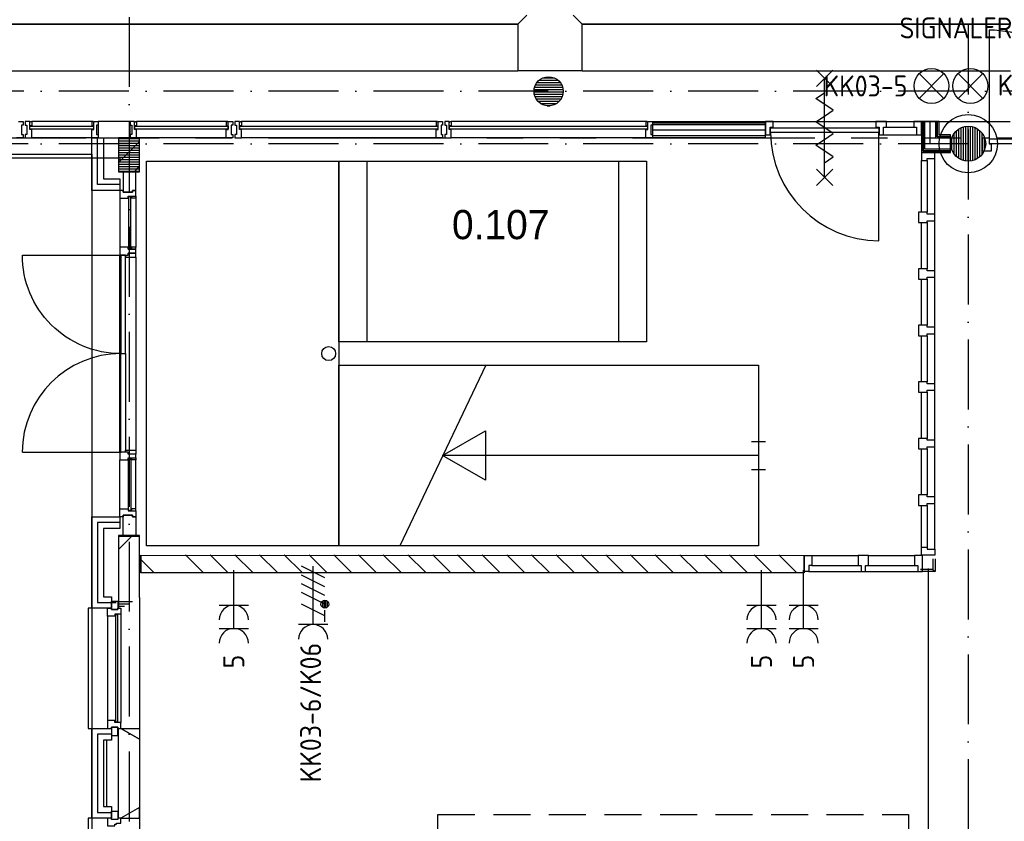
# Model space of a CAD drawing. Header units: millimetres. Extents: x -6587 to 112885, y 244 to 84344.
# Tile 37 of 47: x 66955 to 75403, y 35757 to 42633. Entities that reach past the tile are written whole.
import ezdxf
from ezdxf.enums import TextEntityAlignment as Align

# ---------------------------------------------------------------- set-up
doc = ezdxf.new("R2010")
doc.units = ezdxf.units.MM
doc.header["$LTSCALE"] = 100
for name, pattern in [('B0801', [62.5, 31.25, -6.25, 6.25, -6.25, 6.25, -6.25]), ('DASHDOT', [9, 6, -1.5, 0, -1.5]), ('HIDDEN', [9.525, 6.35, -3.175])]:
    doc.linetypes.add(name, pattern=pattern)
doc.layers.get('0').update_dxf_attribs({"linetype": 'CONTINUOUS'})
for name, color, linetype in [('AL$7----_STRAMIEN', 1, 'DASHDOT'), ('ALN-----_BLOCKNAAM', 2, 'CONTINUOUS'), ('BOUW', 8, 'CONTINUOUS'), ('EB62203-_ATTRIB', 2, 'CONTINUOUS'), ('EB62208-_ATTRIB', 2, 'CONTINUOUS'), ('EB6331--_ATTRIB', 2, 'CONTINUOUS'), ('EL622005_KSTSCH', 6, 'B0801'), ('EL62203-_KRACHT-WCD230', 3, 'CONTINUOUS'), ('EL62208-_KRACHT-WCD400', 3, 'CONTINUOUS'), ('EL6331--_BELET230V', 3, 'CONTINUOUS'), ('KABELGOOT', 8, 'CONTINUOUS')]:
    doc.layers.add(name, color=color, linetype=linetype)
doc.styles.add('1_8', font='iso', dxfattribs={"width": 0.7, "height": 1.8})
doc.styles.add('BURO-025', font='BUROFONT.shx', dxfattribs={"height": 250})
doc.styles.add('NORATT', font='isocp.shx')
doc.styles.get("Standard").update_dxf_attribs({"font": 'iso.shx'})

# ---------------------------------------------------------------- blocks, each defined once
blk = doc.blocks.new('ES3W2A')
at = {"ltscale": 0.5}
for p, q in [((1.25, 2), (-1.25, 2)), ((0, 2), (0, -3)), ((1.25, 0), (-1.25, 0))]:
    blk.add_line(p, q, dxfattribs=at)
for centre in [(0, 3.25), (0, 1.25)]:
    blk.add_arc(centre, 1.25, 180, 0, dxfattribs=at)
at = {"ltscale": 0.5, "style": '1_8'}
for tag, flags, p in [('VERMOGEN', 9, (-2.5, 5)), ('GROEP', 8, (0, 5)), ('SCHAK', 8, (2.5, 5)), ('GELIJK', 9, (5, 5)), ('KAST', 9, (7, 5)), ('TAL', 8, (2.5, 5))]:
    blk.add_attdef(tag, text='', height=1.8, rotation=90, dxfattribs=dict(at, flags=flags)).set_placement(p, align=Align.MIDDLE_CENTER)
at = {"ltscale": 0.5, "style": '1_8', "width": 0.7, "flags": 8}
blk.add_attdef('DOEL', text='', height=1.8, rotation=90, dxfattribs=at).set_placement((-2.5, 5), align=Align.MIDDLE_LEFT)
at = {"ltscale": 0.5, "style": '1_8', "flags": 9}
blk.add_attdef('M_CODE', text='', height=1.8, dxfattribs=at).set_placement((0, 0), align=Align.MIDDLE_CENTER)
blk = doc.blocks.new('ES081001')
for p, q in [((1.061, -1.061), (-1.061, 1.061)), ((-1.061, -1.061), (1.061, 1.061))]:
    blk.add_line(p, q)
blk.add_circle((0, 0), 1.5)
at = {"color": 2, "style": '1_8', "flags": 8}
for tag, p in [('NUMMER', (0, 5.5)), ('CODE', (0, 3))]:
    blk.add_attdef(tag, text='', height=1.8, dxfattribs=at).set_placement(p, align=Align.MIDDLE)
at = {"style": '1_8', "flags": 8}
blk.add_attdef('M_CODE', text='', height=1.8, dxfattribs=at).set_placement((0, 0), align=Align.MIDDLE_CENTER)
blk = doc.blocks.new('ES2W4A')
at = {"color": 0, "ltscale": 0.5}
for p, q in [((-1.25, 2), (1.25, 2)), ((0, 2), (0, -3))]:
    blk.add_line(p, q, dxfattribs=at)
at = {"color": 0}
for p, q in [((-1.25, 2), (1.25, 2)), ((0, 2), (0, -3))]:
    blk.add_line(p, q, dxfattribs=at)
at = {"color": 1, "ltscale": 0.5}
for p, q in [((-1, 1.75), (-1, 0.75)), ((-1, 1.25), (1, 0.25)), ((-1.2, -0.017), (-1.2, 0.517)), ((-1.067, -0.077), (-1.067, 0.577)), ((-1, 0.25), (1, -0.75)), ((-0.933, -0.077), (-0.933, 0.577)), ((-0.8, -0.017), (-0.8, 0.517)), ((-1, -0.5), (1, -1.5)), ((-1, -1.25), (1, -2.25)), ((-1, -2), (1, -3))]:
    blk.add_line(p, q, dxfattribs=at)
at = {"color": 1}
for p, q in [((-1, 1.75), (-1, 0.75)), ((-1, 1.25), (1, 0.25)), ((-1.2, -0.017), (-1.2, 0.517)), ((-1.067, -0.077), (-1.067, 0.577)), ((-1, 0.25), (1, -0.75)), ((-0.933, -0.077), (-0.933, 0.577)), ((-0.8, -0.017), (-0.8, 0.517)), ((-1, -0.5), (1, -1.5)), ((-1, -1.25), (1, -2.25)), ((-1, -2), (1, -3))]:
    blk.add_line(p, q, dxfattribs=at)
at = {"color": 1, "ltscale": 0.5}
blk.add_circle((-1, 0.25), 0.333, dxfattribs=at)
at = {"color": 1}
blk.add_circle((-1, 0.25), 0.333, dxfattribs=at)
at = {"color": 0, "ltscale": 0.5}
blk.add_arc((0, 3.25), 1.25, 180, 0, dxfattribs=at)
at = {"color": 0}
blk.add_arc((0, 3.25), 1.25, 180, 0, dxfattribs=at)
at = {"ltscale": 0.5, "style": 'NORATT'}
for tag, flags, p in [('VERMOGEN', 9, (-3.75, 4.25)), ('GROEP', 8, (1.25, 4.25)), ('DOEL', 8, (-1.25, 4.25)), ('KAST', 9, (3.75, 4.25)), ('TAL', 8, (-3.75, 4.25))]:
    blk.add_attdef(tag, text='', height=1.8, rotation=90, dxfattribs=dict(at, flags=flags)).set_placement(p, align=Align.MIDDLE_LEFT)
at = {"style": '1_8'}
for tag, flags, p in [('VERMOGEN', 9, (-3.75, 4.25)), ('GROEP', 8, (1.25, 4.25)), ('DOEL', 8, (-1.25, 4.25)), ('KAST', 9, (3.75, 4.25)), ('TAL', 8, (-3.75, 4.25))]:
    blk.add_attdef(tag, text='', height=1.8, rotation=90, dxfattribs=dict(at, flags=flags)).set_placement(p, align=Align.MIDDLE_LEFT)
at = {"color": 0, "ltscale": 0.5, "style": 'NORATT', "width": 0.7, "flags": 8}
blk.add_attdef('SCHAK', text='', height=1.8, rotation=90, dxfattribs=at).set_placement((3.75, 4.25), align=Align.MIDDLE_LEFT)
at = {"color": 0, "style": '1_8', "width": 0.7, "flags": 8}
blk.add_attdef('SCHAK', text='', height=1.8, rotation=90, dxfattribs=at).set_placement((3.75, 4.25), align=Align.MIDDLE_LEFT)
at = {"ltscale": 0.5, "style": 'NORATT', "flags": 9}
blk.add_attdef('GELIJK', text='', height=1.8, rotation=90, dxfattribs=at).set_placement((5, 5), align=Align.MIDDLE_CENTER)
at = {"style": '1_8', "flags": 9}
blk.add_attdef('GELIJK', text='', height=1.8, rotation=90, dxfattribs=at).set_placement((5, 5), align=Align.MIDDLE_CENTER)
at = {"ltscale": 0.5, "style": 'NORATT', "flags": 9}
blk.add_attdef('M_CODE', text='', height=1.8, dxfattribs=at).set_placement((0, 0), align=Align.MIDDLE_CENTER)
at = {"style": '1_8', "flags": 9}
blk.add_attdef('M_CODE', text='', height=1.8, dxfattribs=at).set_placement((0, 0), align=Align.MIDDLE_CENTER)
blk = doc.blocks.new('VER90')
at = {"linetype": 'Continuous'}
blk.add_lwpolyline([(45, 139), (-45, 139), (-45, 67), (-28, 67), (-28, 0), (28, 0), (28, 67), (45, 67)], close=True, dxfattribs=at)
at = {"layer": 'ALN-----_BLOCKNAAM', "linetype": 'Continuous'}
blk.add_text('VER90', height=1, dxfattribs=at).set_placement((0, 0))

msp = doc.modelspace()

# ---------------------------------------------------------------- linework, layer by layer
at = {"color": 9, "linetype": 'HIDDEN', "ltscale": 0.5}
msp.add_lwpolyline([(70543.7, 33594.6), (70543.7, 35816), (74581.2, 35816), (74581.2, 33594.6)], close=True, dxfattribs=at)
at = {"layer": 'AL$7----_STRAMIEN', "color": 1}
for p, q in [((67892.8, 77759.8), (67892.8, 6017.7)), ((67892.8, 77759.8), (67892.8, 6017.7)), ((75092.8, 77693.7), (75092.8, 5951.5)), ((93992.8, 42018.7), (4579.5, 42018.7)), ((93992.8, 41568.7), (4198.5, 41568.7))]:
    msp.add_line(p, q, dxfattribs=at)
at = {"layer": 'BOUW'}
for p, q in [((75271.8, 42542.9), (75271.8, 41608.9)), ((73930.8, 42060.9), (73790.8, 42200.9)), ((73790.8, 42060.9), (73930.8, 42200.9)), ((71380.9, 42074.5), (71604.7, 42074.5)), ((71393.4, 42094.5), (71592.3, 42094.5)), ((71412.4, 42114.5), (71573.2, 42114.5)), ((71445.6, 42134.5), (71540.1, 42134.5)), ((73860.8, 41280.9), (73860.8, 42130.9)), ((71367.9, 42014.5), (71617.8, 42014.5)), ((71368.8, 42034.5), (71616.8, 42034.5)), ((71370.2, 41994.5), (71615.5, 41994.5)), ((71373, 42054.5), (71612.6, 42054.5)), ((73785.8, 41955.9), (73860.8, 42005.9)), ((71375.9, 41974.5), (71609.7, 41974.5)), ((71385.6, 41954.5), (71600, 41954.5)), ((71400.5, 41934.5), (71585.1, 41934.5)), ((71423.9, 41914.5), (71561.8, 41914.5)), ((73935.8, 41855.9), (73785.8, 41955.9)), ((71479.5, 41894.5), (71506.2, 41894.5)), ((73860.8, 41805.9), (73935.8, 41855.9)), ((66944.8, 41758.9), (66983.8, 41758.9)), ((66983.8, 41758.9), (66983.8, 41752.9)), ((66983.8, 41752.9), (66983.8, 41738.9)), ((66983.8, 41738.9), (66983.8, 41728.9)), ((66983.8, 41738.9), (66983.8, 41738.9)), ((67001.8, 41758.9), (67001.8, 41752.9)), ((67040.8, 41758.9), (67001.8, 41758.9)), ((67001.8, 41752.9), (67001.8, 41738.9)), ((67001.8, 41738.9), (67001.8, 41728.9)), ((67001.8, 41738.9), (67001.8, 41738.9)), ((67040.8, 41691.9), (67040.8, 41758.9)), ((67040.8, 41753.9), (67045.8, 41753.9)), ((67040.8, 41721.9), (67040.8, 41753.9)), ((67045.8, 41758.9), (67057.8, 41758.9)), ((67045.8, 41753.9), (67045.8, 41758.9)), ((67057.8, 41758.9), (67057.8, 41721.9)), ((67572.8, 41758.9), (67057.8, 41758.9)), ((67572.8, 41758.9), (67572.8, 41721.9)), ((67584.8, 41758.9), (67572.8, 41758.9)), ((67584.8, 41753.9), (67584.8, 41758.9)), ((67589.8, 41753.9), (67584.8, 41753.9)), ((67589.8, 41691.9), (67589.8, 41758.9)), ((67589.8, 41758.9), (67628.8, 41758.9)), ((67589.8, 41721.9), (67589.8, 41753.9)), ((67901.8, 41758.9), (67628.8, 41758.9)), ((67628.8, 41758.9), (67628.8, 41752.9)), ((67628.8, 41758.9), (67628.8, 41619.9)), ((67628.8, 41752.9), (67628.8, 41738.9)), ((67628.8, 41738.9), (67628.8, 41728.9)), ((67628.8, 41738.9), (67628.8, 41738.9)), ((67901.8, 41758.9), (67901.8, 41752.9)), ((67940.8, 41758.9), (67901.8, 41758.9)), ((67901.8, 41619.9), (67901.8, 41758.9)), ((67901.8, 41752.9), (67901.8, 41738.9)), ((67901.8, 41738.9), (67901.8, 41728.9)), ((67901.8, 41738.9), (67901.8, 41738.9)), ((67940.8, 41691.9), (67940.8, 41758.9)), ((67940.8, 41753.9), (67945.8, 41753.9)), ((67940.8, 41721.9), (67940.8, 41753.9)), ((67945.8, 41758.9), (67957.8, 41758.9)), ((67945.8, 41753.9), (67945.8, 41758.9)), ((68727.8, 41758.9), (67957.8, 41758.9)), ((67957.8, 41758.9), (67957.8, 41721.9)), ((68727.8, 41758.9), (68727.8, 41721.9)), ((68739.8, 41758.9), (68727.8, 41758.9)), ((68739.8, 41753.9), (68739.8, 41758.9)), ((68744.8, 41753.9), (68739.8, 41753.9)), ((68744.8, 41691.9), (68744.8, 41758.9)), ((68744.8, 41758.9), (68783.8, 41758.9)), ((68744.8, 41721.9), (68744.8, 41753.9)), ((68783.8, 41758.9), (68783.8, 41752.9)), ((68783.8, 41752.9), (68783.8, 41738.9)), ((68783.8, 41738.9), (68783.8, 41728.9)), ((68783.8, 41738.9), (68783.8, 41738.9)), ((68801.8, 41758.9), (68801.8, 41752.9)), ((68840.8, 41758.9), (68801.8, 41758.9)), ((68801.8, 41752.9), (68801.8, 41738.9)), ((68801.8, 41738.9), (68801.8, 41728.9)), ((68801.8, 41738.9), (68801.8, 41738.9)), ((68840.8, 41691.9), (68840.8, 41758.9)), ((68840.8, 41753.9), (68845.8, 41753.9)), ((68840.8, 41721.9), (68840.8, 41753.9)), ((68845.8, 41758.9), (68857.8, 41758.9)), ((68845.8, 41753.9), (68845.8, 41758.9)), ((70527.8, 41758.9), (68857.8, 41758.9)), ((68857.8, 41758.9), (68857.8, 41721.9)), ((70527.8, 41758.9), (70527.8, 41721.9)), ((70539.8, 41758.9), (70527.8, 41758.9)), ((70539.8, 41753.9), (70539.8, 41758.9)), ((70544.8, 41753.9), (70539.8, 41753.9)), ((70544.8, 41691.9), (70544.8, 41758.9)), ((70544.8, 41758.9), (70583.8, 41758.9)), ((70544.8, 41721.9), (70544.8, 41753.9)), ((70583.8, 41758.9), (70583.8, 41752.9)), ((70583.8, 41752.9), (70583.8, 41738.9)), ((70583.8, 41738.9), (70583.8, 41728.9)), ((70583.8, 41738.9), (70583.8, 41738.9)), ((70601.8, 41758.9), (70601.8, 41752.9)), ((70640.8, 41758.9), (70601.8, 41758.9)), ((70601.8, 41752.9), (70601.8, 41738.9)), ((70601.8, 41738.9), (70601.8, 41728.9)), ((70601.8, 41738.9), (70601.8, 41738.9)), ((70640.8, 41691.9), (70640.8, 41758.9)), ((70640.8, 41753.9), (70645.8, 41753.9)), ((70640.8, 41721.9), (70640.8, 41753.9)), ((70645.8, 41758.9), (70657.8, 41758.9)), ((70645.8, 41753.9), (70645.8, 41758.9)), ((72327.8, 41758.9), (70657.8, 41758.9)), ((70657.8, 41758.9), (70657.8, 41721.9)), ((72327.8, 41758.9), (72327.8, 41721.9)), ((72339.8, 41758.9), (72327.8, 41758.9)), ((72339.8, 41753.9), (72339.8, 41758.9)), ((72344.8, 41753.9), (72339.8, 41753.9)), ((72344.8, 41691.9), (72344.8, 41758.9)), ((72344.8, 41758.9), (72383.8, 41758.9)), ((72344.8, 41721.9), (72344.8, 41753.9)), ((72383.8, 41758.9), (75451.9, 41758.9)), ((72383.8, 41758.9), (72383.8, 41752.9)), ((72383.8, 41752.9), (72383.8, 41738.9)), ((72383.8, 41746.4), (72383.8, 41621.4)), ((73353.8, 41746.4), (72383.8, 41746.4)), ((72383.8, 41738.9), (72383.8, 41728.9)), ((72383.8, 41738.9), (72383.8, 41738.9)), ((73353.8, 41758.9), (73353.8, 41711.9)), ((73420.8, 41758.9), (73353.8, 41758.9)), ((73353.8, 41621.4), (73353.8, 41746.4)), ((73420.8, 41711.9), (73420.8, 41758.9)), ((73785.8, 41755.9), (73860.8, 41805.9)), ((73935.8, 41655.9), (73785.8, 41755.9)), ((74300.8, 41758.9), (74300.8, 41711.9)), ((74390.8, 41758.9), (74300.8, 41758.9)), ((74390.8, 41711.9), (74390.8, 41758.9)), ((74390.8, 41758.9), (74625.8, 41758.9)), ((74625.8, 41758.9), (74625.8, 41711.9)), ((74692.8, 41758.9), (74625.8, 41758.9)), ((74692.8, 41644.9), (74692.8, 41758.9)), ((74692.8, 41758.9), (74692.8, 41493.9)), ((74842.8, 41758.9), (74692.8, 41758.9)), ((74705.3, 41758.9), (74705.3, 41506.4)), ((74830.3, 41758.9), (74705.3, 41758.9)), ((74707.8, 41508.9), (74707.8, 41758.9)), ((74720.3, 41521.4), (74720.3, 41758.9)), ((74767.8, 41568.9), (74767.8, 41758.9)), ((74815.3, 41616.4), (74815.3, 41758.9)), ((74827.8, 41628.9), (74827.8, 41758.9)), ((74830.3, 41631.4), (74830.3, 41758.9)), ((74842.8, 41643.9), (74842.8, 41758.9)), ((66969.8, 41728.9), (66969.8, 41648.9)), ((66983.8, 41728.9), (66969.8, 41728.9)), ((66969.8, 41648.9), (66983.8, 41648.9)), ((66983.8, 41648.9), (66983.8, 41639.4)), ((67001.8, 41728.9), (67015.8, 41728.9)), ((67001.8, 41648.9), (67001.8, 41639.9)), ((67015.8, 41648.9), (67001.8, 41648.9)), ((67015.8, 41728.9), (67015.8, 41648.9)), ((67057.8, 41721.9), (67040.8, 41721.9)), ((67057.8, 41691.9), (67040.8, 41691.9)), ((67042.8, 41719.9), (67587.8, 41719.9)), ((67042.8, 41693.9), (67042.8, 41719.9)), ((67587.8, 41693.9), (67042.8, 41693.9)), ((67057.8, 41638.9), (67057.8, 41691.9)), ((67572.8, 41721.9), (67589.8, 41721.9)), ((67572.8, 41691.9), (67589.8, 41691.9)), ((67572.8, 41638.9), (67572.8, 41691.9)), ((67587.8, 41719.9), (67587.8, 41693.9)), ((67614.8, 41728.9), (67614.8, 41648.9)), ((67628.8, 41728.9), (67614.8, 41728.9)), ((67614.8, 41648.9), (67628.8, 41648.9)), ((67628.8, 41648.9), (67628.8, 41639.9)), ((67901.8, 41728.9), (67915.8, 41728.9)), ((67901.8, 41648.9), (67901.8, 41639.9)), ((67915.8, 41648.9), (67901.8, 41648.9)), ((67915.8, 41728.9), (67915.8, 41648.9)), ((67957.8, 41721.9), (67940.8, 41721.9)), ((67957.8, 41691.9), (67940.8, 41691.9)), ((67942.8, 41719.9), (68742.8, 41719.9)), ((67942.8, 41693.9), (67942.8, 41719.9)), ((68742.8, 41693.9), (67942.8, 41693.9)), ((67957.8, 41638.9), (67957.8, 41691.9)), ((68727.8, 41721.9), (68744.8, 41721.9)), ((68727.8, 41691.9), (68744.8, 41691.9)), ((68727.8, 41638.9), (68727.8, 41691.9)), ((68742.8, 41719.9), (68742.8, 41693.9)), ((68769.8, 41728.9), (68769.8, 41648.9)), ((68783.8, 41728.9), (68769.8, 41728.9)), ((68769.8, 41648.9), (68783.8, 41648.9)), ((68783.8, 41648.9), (68783.8, 41639.9)), ((68801.8, 41728.9), (68815.8, 41728.9)), ((68801.8, 41648.9), (68801.8, 41639.9)), ((68815.8, 41648.9), (68801.8, 41648.9)), ((68815.8, 41728.9), (68815.8, 41648.9)), ((68857.8, 41721.9), (68840.8, 41721.9)), ((68857.8, 41691.9), (68840.8, 41691.9)), ((68842.8, 41719.9), (70542.8, 41719.9)), ((68842.8, 41693.9), (68842.8, 41719.9)), ((70542.8, 41693.9), (68842.8, 41693.9)), ((68857.8, 41638.9), (68857.8, 41691.9)), ((70527.8, 41721.9), (70544.8, 41721.9)), ((70527.8, 41691.9), (70544.8, 41691.9)), ((70527.8, 41638.9), (70527.8, 41691.9)), ((70542.8, 41719.9), (70542.8, 41693.9)), ((70569.8, 41728.9), (70569.8, 41648.9)), ((70583.8, 41728.9), (70569.8, 41728.9)), ((70569.8, 41648.9), (70583.8, 41648.9)), ((70583.8, 41648.9), (70583.8, 41639.4)), ((70601.8, 41728.9), (70615.8, 41728.9)), ((70601.8, 41648.9), (70601.8, 41639.9)), ((70615.8, 41648.9), (70601.8, 41648.9)), ((70615.8, 41728.9), (70615.8, 41648.9)), ((70657.8, 41721.9), (70640.8, 41721.9)), ((70657.8, 41691.9), (70640.8, 41691.9)), ((70642.8, 41719.9), (72342.8, 41719.9)), ((70642.8, 41693.9), (70642.8, 41719.9)), ((72342.8, 41693.9), (70642.8, 41693.9)), ((70657.8, 41638.9), (70657.8, 41691.9)), ((72327.8, 41721.9), (72344.8, 41721.9)), ((72327.8, 41691.9), (72344.8, 41691.9)), ((72327.8, 41638.9), (72327.8, 41691.9)), ((72342.8, 41719.9), (72342.8, 41693.9)), ((72369.8, 41728.9), (72369.8, 41648.9)), ((72383.8, 41728.9), (72369.8, 41728.9)), ((72369.8, 41648.9), (72383.8, 41648.9)), ((73353.8, 41731.4), (72383.8, 41731.4)), ((73353.8, 41683.9), (72383.8, 41683.9)), ((72383.8, 41648.9), (72383.8, 41639.4)), ((73353.8, 41711.9), (73353.8, 41644.9)), ((73353.8, 41711.9), (73353.8, 41711.9)), ((73393.8, 41711.9), (73420.8, 41711.9)), ((73393.8, 41644.9), (73393.8, 41711.9)), ((73395.8, 41705.9), (74325.8, 41705.9)), ((73395.8, 41664.9), (73395.8, 41705.9)), ((74325.8, 41664.9), (73395.8, 41664.9)), ((73860.8, 41605.9), (73935.8, 41655.9)), ((74300.8, 41711.9), (74327.8, 41711.9)), ((74325.8, 41705.9), (74325.8, 41664.9)), ((74325.8, 40734.9), (74325.8, 41664.9)), ((74327.8, 41711.9), (74327.8, 41644.9)), ((74365.8, 41711.9), (74390.8, 41711.9)), ((74365.8, 41644.9), (74365.8, 41711.9)), ((74390.8, 41711.9), (74625.8, 41711.9)), ((74625.8, 41711.9), (74650.8, 41711.9)), ((74650.8, 41711.9), (74650.8, 41644.9)), ((74973, 41478.7), (74973, 41658.7)), ((74993, 41456.9), (74993, 41680.6)), ((75013, 41441.9), (75013, 41695.6)), ((75033, 41431.3), (75033, 41706.2)), ((75053, 41424.2), (75053, 41713.3)), ((75073, 41420.1), (75073, 41717.4)), ((75093, 41418.7), (75093, 41718.7)), ((75113, 41420.1), (75113, 41717.4)), ((75133, 41424.2), (75133, 41713.3)), ((75153, 41431.3), (75153, 41706.2)), ((75173, 41441.9), (75173, 41695.6)), ((75193, 41456.9), (75193, 41680.6)), ((75213, 41478.7), (75213, 41658.7)), ((67029, 41568.7), (65152, 41568.7)), ((66964.9, 41619.9), (66927.8, 41619.9)), ((66983.8, 41619.9), (66964.9, 41619.9)), ((66983.8, 41639.4), (66983.8, 41625.9)), ((66983.8, 41639.4), (66983.8, 41639.4)), ((66983.8, 41625.9), (66983.8, 41619.9)), ((67001.8, 41639.9), (67001.8, 41625.9)), ((67001.8, 41639.9), (67001.8, 41639.9)), ((67001.8, 41625.9), (67001.8, 41619.9)), ((67001.8, 41619.9), (67020.8, 41619.9)), ((67020.8, 41619.9), (67057.8, 41619.9)), ((67057.8, 41630.9), (67057.8, 41638.9)), ((67057.8, 41626.9), (67057.8, 41630.9)), ((67057.8, 41619.9), (67057.8, 41626.9)), ((67572.8, 41619.9), (67057.8, 41619.9)), ((67572.8, 41630.9), (67572.8, 41638.9)), ((67572.8, 41626.9), (67572.8, 41630.9)), ((67572.8, 41619.9), (67572.8, 41626.9)), ((67572.8, 41168.8), (67572.8, 41619.9)), ((67609.9, 41619.9), (67572.8, 41619.9)), ((67572.8, 41619.9), (67672.8, 41619.9)), ((67628.8, 41619.9), (67609.9, 41619.9)), ((67622.8, 41218.8), (67622.8, 41619.9)), ((67622.8, 41218.8), (67622.8, 41619.9)), ((67622.8, 41218.8), (67622.8, 41619.9)), ((67628.8, 41639.9), (67628.8, 41625.9)), ((67628.8, 41639.9), (67628.8, 41639.9)), ((67628.8, 41625.9), (67628.8, 41619.9)), ((67628.8, 41619.9), (67901.8, 41619.9)), ((67672.8, 41619.9), (67672.8, 41268.8)), ((67802.8, 41619.9), (67802.8, 41328.7)), ((67982.8, 41619.9), (67802.8, 41619.9)), ((67802.8, 41619.7), (67803, 41619.9)), ((67802.8, 41612.8), (67982.8, 41612.8)), ((67802.8, 41592.8), (67982.8, 41592.8)), ((67802.8, 41407.6), (67982.8, 41587.6)), ((67802.8, 41572.8), (67982.8, 41572.8)), ((67901.8, 41639.9), (67901.8, 41625.9)), ((67901.8, 41639.9), (67901.8, 41639.9)), ((67901.8, 41625.9), (67901.8, 41619.9)), ((67901.8, 41619.9), (67920.8, 41619.9)), ((67920.8, 41619.9), (67957.8, 41619.9)), ((67957.8, 41630.9), (67957.8, 41638.9)), ((67957.8, 41626.9), (67957.8, 41630.9)), ((67957.8, 41619.9), (67957.8, 41626.9)), ((68727.8, 41619.9), (67957.8, 41619.9)), ((67982.8, 41328.7), (67982.8, 41619.9)), ((68727.8, 41630.9), (68727.8, 41638.9)), ((68727.8, 41626.9), (68727.8, 41630.9)), ((68727.8, 41619.9), (68727.8, 41626.9)), ((68764.9, 41619.9), (68727.8, 41619.9)), ((68783.8, 41619.9), (68764.9, 41619.9)), ((68783.8, 41639.9), (68783.8, 41625.9)), ((68783.8, 41639.9), (68783.8, 41639.9)), ((68783.8, 41625.9), (68783.8, 41619.9)), ((68801.8, 41639.9), (68801.8, 41625.9)), ((68801.8, 41639.9), (68801.8, 41639.9)), ((68801.8, 41625.9), (68801.8, 41619.9)), ((68801.8, 41619.9), (68820.8, 41619.9)), ((68820.8, 41619.9), (68857.8, 41619.9)), ((68857.8, 41630.9), (68857.8, 41638.9)), ((68857.8, 41626.9), (68857.8, 41630.9)), ((68857.8, 41619.9), (68857.8, 41626.9)), ((70527.8, 41619.9), (68857.8, 41619.9)), ((70527.8, 41630.9), (70527.8, 41638.9)), ((70527.8, 41626.9), (70527.8, 41630.9)), ((70527.8, 41619.9), (70527.8, 41626.9)), ((70564.9, 41619.9), (70527.8, 41619.9)), ((70583.8, 41619.9), (70564.9, 41619.9)), ((70583.8, 41639.4), (70583.8, 41625.9)), ((70583.8, 41639.4), (70583.8, 41639.4)), ((70583.8, 41625.9), (70583.8, 41619.9)), ((70601.8, 41639.9), (70601.8, 41625.9)), ((70601.8, 41639.9), (70601.8, 41639.9)), ((70601.8, 41625.9), (70601.8, 41619.9)), ((70601.8, 41619.9), (70620.8, 41619.9)), ((70620.8, 41619.9), (70657.8, 41619.9)), ((70657.8, 41630.9), (70657.8, 41638.9)), ((70657.8, 41626.9), (70657.8, 41630.9)), ((70657.8, 41619.9), (70657.8, 41626.9)), ((72327.8, 41619.9), (70657.8, 41619.9)), ((72327.8, 41630.9), (72327.8, 41638.9)), ((72327.8, 41626.9), (72327.8, 41630.9)), ((72327.8, 41619.9), (72327.8, 41626.9)), ((72364.9, 41619.9), (72327.8, 41619.9)), ((72383.8, 41619.9), (72364.9, 41619.9)), ((72383.8, 41639.4), (72383.8, 41625.9)), ((72383.8, 41639.4), (72383.8, 41639.4)), ((73353.8, 41636.4), (72383.8, 41636.4)), ((72383.8, 41625.9), (72383.8, 41619.9)), ((72383.8, 41621.4), (73353.8, 41621.4)), ((73353.8, 41644.9), (73393.8, 41644.9)), ((73785.8, 41555.9), (73860.8, 41605.9)), ((74327.8, 41644.9), (74365.8, 41644.9)), ((74365.8, 41644.9), (74650.8, 41644.9)), ((74650.8, 41644.9), (74692.8, 41644.9)), ((74941.3, 41568.9), (74767.8, 41568.9)), ((74941.3, 41616.4), (74815.3, 41616.4)), ((74941.3, 41628.9), (74827.8, 41628.9)), ((74941.3, 41631.4), (74830.3, 41631.4)), ((74941.3, 41643.9), (74842.8, 41643.9)), ((74941.3, 41493.9), (74941.3, 41643.9)), ((74941.3, 41506.4), (74941.3, 41631.4)), ((74953, 41514.9), (74953, 41622.6)), ((75215.8, 41619.9), (75271.8, 41619.9)), ((75215.8, 41568.9), (75215.8, 41619.9)), ((75215.8, 41619.9), (75271.8, 41619.9)), ((75215.8, 41568.9), (75215.8, 41568.9)), ((75215.8, 41505.9), (75215.8, 41568.9)), ((75233, 41514.9), (75233, 41622.6)), ((75271.8, 41619.9), (75271.8, 41568.9)), ((76201.8, 41608.9), (75271.8, 41608.9)), ((76201.8, 41568.9), (75271.8, 41568.9)), ((75271.8, 41568.9), (75288.8, 41568.9)), ((75288.8, 41568.9), (75288.8, 41505.9)), ((67802.8, 41552.8), (67982.8, 41552.8)), ((67802.8, 41532.8), (67982.8, 41532.8)), ((67802.8, 41512.8), (67982.8, 41512.8)), ((67802.8, 41492.8), (67982.8, 41492.8)), ((73935.8, 41455.9), (73785.8, 41555.9)), ((74692.8, 41493.9), (74941.3, 41493.9)), ((74806.8, 41492.9), (74692.8, 41492.9)), ((74692.8, 41492.9), (74692.8, 41425.9)), ((74705.3, 41506.4), (74941.3, 41506.4)), ((74941.3, 41508.9), (74707.8, 41508.9)), ((74941.3, 41521.4), (74720.3, 41521.4)), ((74806.8, 41442.9), (74806.8, 41492.9)), ((75288.8, 41505.9), (75215.8, 41505.9)), ((49352.8, 41478.7), (67572.8, 41478.7)), ((67572.8, 41478.7), (67572.8, 8848.9)), ((67802.8, 41472.8), (67982.8, 41472.8)), ((67802.8, 41452.8), (67982.8, 41452.8)), ((67802.8, 41432.8), (67982.8, 41432.8)), ((67802.8, 41412.8), (67982.8, 41412.8)), ((68042.8, 41418.7), (69692.8, 41418.7)), ((68042.8, 38118.7), (68042.8, 41418.7)), ((69692.8, 41418.7), (69692.8, 38118.7)), ((69932.8, 41418.7), (69932.8, 39868.7)), ((72092.8, 41418.7), (72092.8, 39868.7)), ((73860.8, 41405.9), (73935.8, 41455.9)), ((74692.8, 40981.9), (74692.8, 41425.9)), ((74692.8, 41425.9), (74739.8, 41425.9)), ((74739.8, 41442.9), (74806.8, 41442.9)), ((74739.8, 41425.9), (74739.8, 41442.9)), ((74739.8, 41425.9), (74739.8, 40981.9)), ((74806.8, 40964.9), (74806.8, 41442.9)), ((67802.8, 41392.8), (67982.8, 41392.8)), ((67802.8, 41372.8), (67982.8, 41372.8)), ((67802.8, 41352.8), (67982.8, 41352.8)), ((67802.8, 41332.8), (67982.8, 41332.8)), ((67802.8, 41328.7), (67982.8, 41328.7)), ((67842.3, 41328.7), (67842.3, 41154.8)), ((67951.8, 41328.7), (67842.3, 41328.7)), ((67936.1, 41328.7), (67982.8, 41375.4)), ((67951.8, 41168.8), (67951.8, 41328.7)), ((67982.8, 41328.7), (67982.8, 41328.7)), ((73930.8, 41210.9), (73790.8, 41350.9)), ((73790.8, 41210.9), (73930.8, 41350.9)), ((67672.8, 41268.8), (67812.8, 41268.8)), ((67812.8, 41268.8), (67812.8, 41168.8)), ((67812.8, 41168.8), (67572.8, 41168.8)), ((67782.8, 41218.8), (67622.8, 41218.8)), ((67812.8, 41218.8), (67622.8, 41218.8)), ((67812.8, 41218.8), (67622.8, 41218.8)), ((67812.8, 41168.8), (67812.8, 41101.8)), ((67842.3, 41168.8), (67812.8, 41168.8)), ((67842.3, 41154.8), (67842.3, 41168.8)), ((67842.3, 41154.8), (67922.3, 41154.8)), ((67922.3, 41154.8), (67842.3, 41154.8)), ((67922.3, 41168.8), (67951.8, 41168.8)), ((67922.3, 41154.8), (67922.3, 41168.8)), ((67922.3, 41168.8), (67922.3, 41154.8)), ((67951.8, 41168.8), (67922.3, 41168.8)), ((67951.8, 41118.8), (67951.8, 41168.8)), ((67812.8, 41101.8), (67812.8, 40681.1)), ((67812.8, 41101.8), (67884.8, 41101.8)), ((67884.8, 41118.8), (67951.8, 41118.8)), ((67884.8, 41101.8), (67884.8, 41118.8)), ((67884.8, 41118.8), (67913.8, 41118.8)), ((67884.8, 41101.8), (67884.8, 41118.8)), ((67888.8, 41101.8), (67884.8, 41101.8)), ((67888.8, 41114.8), (67888.8, 40668.1)), ((67909.8, 41114.8), (67888.8, 41114.8)), ((67888.8, 41114.8), (67888.8, 41101.8)), ((67909.8, 41114.8), (67888.8, 41114.8)), ((67909.8, 40668.1), (67909.8, 41114.8)), ((67909.8, 41101.8), (67909.8, 41114.8)), ((67913.8, 41101.8), (67909.8, 41101.8)), ((67913.8, 41101.8), (67913.8, 41118.8)), ((67913.8, 41118.8), (67951.8, 41118.8)), ((67913.8, 41118.8), (67913.8, 41101.8)), ((67951.8, 41101.8), (67913.8, 41101.8)), ((67951.8, 41118.8), (67951.8, 41101.8)), ((67951.8, 41101.8), (67951.8, 40681.1)), ((74739.8, 40981.9), (74667.8, 40981.9)), ((74667.8, 40981.9), (74667.8, 40891.9)), ((74739.8, 40964.9), (74739.8, 40981.9)), ((74667.8, 40891.9), (74739.8, 40891.9)), ((74692.8, 40496.9), (74692.8, 40891.9)), ((74806.8, 40964.9), (74739.8, 40964.9)), ((74739.8, 40908.9), (74806.8, 40908.9)), ((74739.8, 40891.9), (74739.8, 40908.9)), ((74739.8, 40891.9), (74739.8, 40496.9)), ((74806.8, 40908.9), (74806.8, 40964.9)), ((74806.8, 40479.9), (74806.8, 40908.9)), ((67888.8, 40668.1), (67909.8, 40668.1)), ((67812.8, 38923.6), (67812.8, 40614.1)), ((67951.8, 40597.1), (67951.8, 38940.6)), ((74739.8, 40496.9), (74667.8, 40496.9)), ((74667.8, 40496.9), (74667.8, 40406.9)), ((74739.8, 40479.9), (74739.8, 40496.9)), ((74806.8, 40479.9), (74739.8, 40479.9)), ((74806.8, 40423.9), (74806.8, 40479.9)), ((74667.8, 40406.9), (74739.8, 40406.9)), ((74692.8, 40011.9), (74692.8, 40406.9)), ((74739.8, 40423.9), (74806.8, 40423.9)), ((74739.8, 40406.9), (74739.8, 40423.9)), ((74739.8, 40406.9), (74739.8, 40011.9)), ((74806.8, 39994.9), (74806.8, 40423.9)), ((74739.8, 40011.9), (74667.8, 40011.9)), ((74667.8, 40011.9), (74667.8, 39921.9)), ((74739.8, 40011.9), (74667.8, 40011.9)), ((74667.8, 40011.9), (74667.8, 39921.9)), ((74739.8, 39994.9), (74739.8, 40011.9)), ((74739.8, 39994.9), (74739.8, 40011.9)), ((74806.8, 39994.9), (74739.8, 39994.9)), ((74806.8, 39994.9), (74739.8, 39994.9)), ((74806.8, 39938.9), (74806.8, 39994.9)), ((74806.8, 39938.9), (74806.8, 39994.9)), ((74667.8, 39921.9), (74739.8, 39921.9)), ((74667.8, 39921.9), (74739.8, 39921.9)), ((74692.8, 39526.9), (74692.8, 39921.9)), ((74692.8, 39526.9), (74692.8, 39921.9)), ((74739.8, 39938.9), (74806.8, 39938.9)), ((74739.8, 39921.9), (74739.8, 39938.9)), ((74739.8, 39938.9), (74806.8, 39938.9)), ((74739.8, 39921.9), (74739.8, 39938.9)), ((74739.8, 39921.9), (74739.8, 39526.9)), ((74739.8, 39921.9), (74739.8, 39526.9)), ((74806.8, 39509.9), (74806.8, 39938.9)), ((74806.8, 39509.9), (74806.8, 39938.9)), ((67822.8, 39768.8), (67862.8, 39768.8)), ((67822.8, 38923.6), (67822.8, 39768.8)), ((67862.8, 39768.8), (67862.8, 38923.6)), ((70955.6, 39668.7), (70215.6, 38118.7)), ((74739.8, 39526.9), (74667.8, 39526.9)), ((74667.8, 39526.9), (74667.8, 39436.9)), ((74739.8, 39509.9), (74739.8, 39526.9)), ((74806.8, 39509.9), (74739.8, 39509.9)), ((74739.8, 39453.9), (74806.8, 39453.9)), ((74739.8, 39436.9), (74739.8, 39453.9)), ((74806.8, 39453.9), (74806.8, 39509.9)), ((74806.8, 39024.9), (74806.8, 39453.9)), ((74667.8, 39436.9), (74739.8, 39436.9)), ((74692.8, 39041.9), (74692.8, 39436.9)), ((74739.8, 39436.9), (74739.8, 39041.9)), ((70583.7, 38893.7), (70950.3, 39105.4)), ((70950.3, 39105.4), (70950.3, 38682.1)), ((73232.8, 39013.7), (73352.8, 39013.7)), ((74692.8, 38556.9), (74692.8, 38951.9)), ((74739.8, 38951.9), (74739.8, 38556.9)), ((74806.8, 38539.9), (74806.8, 38968.9)), ((66977.6, 38923.6), (67825, 38923.6)), ((67812.8, 38923.6), (67812.8, 38856.6)), ((67842.3, 38923.6), (67812.8, 38923.6)), ((67862.8, 38923.6), (67822.8, 38923.6)), ((67884.8, 38923.6), (67842.3, 38923.6)), ((67862.8, 38940.6), (67951.8, 38940.6)), ((67862.8, 38923.6), (67862.8, 38940.6)), ((67884.8, 38906.6), (67884.8, 38923.6)), ((67884.8, 38906.6), (67884.8, 38923.6)), ((67951.8, 38906.6), (67884.8, 38906.6)), ((67913.8, 38906.6), (67884.8, 38906.6)), ((67884.8, 38873.6), (67951.8, 38873.6)), ((67884.8, 38856.6), (67884.8, 38873.6)), ((67884.8, 38873.6), (67913.8, 38873.6)), ((67884.8, 38856.6), (67884.8, 38873.6)), ((67888.8, 38869.6), (67888.8, 38856.6)), ((67909.8, 38869.6), (67888.8, 38869.6)), ((67888.8, 38422.9), (67888.8, 38869.6)), ((67888.8, 38869.6), (67909.8, 38869.6)), ((67909.8, 38856.6), (67909.8, 38869.6)), ((67909.8, 38869.6), (67909.8, 38422.9)), ((67951.8, 38906.6), (67913.8, 38906.6)), ((67913.8, 38856.6), (67913.8, 38873.6)), ((67913.8, 38873.6), (67951.8, 38873.6)), ((67913.8, 38873.6), (67913.8, 38856.6)), ((67951.8, 38940.6), (67951.8, 38906.6)), ((67951.8, 38873.6), (67951.8, 38906.6)), ((67951.8, 38873.6), (67951.8, 38856.6)), ((73292.8, 38893.7), (70583.7, 38893.7)), ((70950.3, 38682.1), (70583.7, 38893.7)), ((67812.8, 38856.6), (67884.8, 38856.6)), ((67812.8, 38435.9), (67812.8, 38856.6)), ((67888.8, 38856.6), (67884.8, 38856.6)), ((67913.8, 38856.6), (67909.8, 38856.6)), ((67951.8, 38856.6), (67913.8, 38856.6)), ((67951.8, 38435.9), (67951.8, 38856.6)), ((73232.8, 38773.7), (73352.8, 38773.7)), ((74692.8, 38107.9), (74692.8, 38466.9)), ((74739.8, 38466.9), (74739.8, 38107.9)), ((74806.8, 38090.9), (74806.8, 38483.9)), ((67572.8, 37583.9), (67572.8, 38368.9)), ((67572.8, 38368.9), (67812.8, 38368.9)), ((67812.8, 38435.9), (67884.8, 38435.9)), ((67812.8, 38368.9), (67812.8, 38435.9)), ((67842.3, 38368.9), (67812.8, 38368.9)), ((67812.8, 38368.9), (67812.8, 38268.9)), ((67842.3, 38382.9), (67842.3, 38368.9)), ((67922.3, 38382.9), (67842.3, 38382.9)), ((67842.3, 38382.8), (67922.3, 38382.8)), ((67842.3, 38208.9), (67842.3, 38382.8)), ((67884.8, 38435.9), (67884.8, 38418.9)), ((67884.8, 38435.9), (67884.8, 38418.9)), ((67888.8, 38435.9), (67884.8, 38435.9)), ((67884.8, 38418.9), (67951.8, 38418.9)), ((67884.8, 38418.9), (67913.8, 38418.9)), ((67888.8, 38422.9), (67888.8, 38435.9)), ((67909.8, 38422.9), (67888.8, 38422.9)), ((67909.8, 38422.9), (67888.8, 38422.9)), ((67909.8, 38435.9), (67909.8, 38422.9)), ((67913.8, 38435.9), (67909.8, 38435.9)), ((67913.8, 38435.9), (67913.8, 38418.9)), ((67951.8, 38435.9), (67913.8, 38435.9)), ((67913.8, 38418.9), (67913.8, 38435.9)), ((67913.8, 38418.9), (67951.8, 38418.9)), ((67922.3, 38368.9), (67922.3, 38382.9)), ((67922.3, 38382.8), (67922.3, 38368.8)), ((67951.8, 38368.9), (67922.3, 38368.9)), ((67922.3, 38368.8), (67951.8, 38368.8)), ((67951.8, 38418.9), (67951.8, 38435.9)), ((67951.8, 38418.9), (67951.8, 38368.9)), ((67951.8, 38368.8), (67951.8, 38208.9)), ((67622.8, 38318.9), (67622.8, 37633.9)), ((67622.8, 38318.9), (67622.8, 37633.9)), ((67622.8, 38318.9), (67622.8, 37633.9)), ((67622.8, 38318.9), (67622.8, 37633.9)), ((67782.8, 38318.9), (67622.8, 38318.9)), ((67782.8, 38318.9), (67622.8, 38318.9)), ((67812.8, 38318.9), (67622.8, 38318.9)), ((67812.8, 38318.9), (67622.8, 38318.9)), ((67672.8, 38268.9), (67672.8, 37683.9)), ((67812.8, 38268.9), (67672.8, 38268.9)), ((67802.8, 38208.9), (67802.8, 37583.9)), ((67982.8, 38208.9), (67802.8, 38208.9)), ((67802.8, 38088.7), (67923, 38208.9)), ((67802.8, 38201.8), (67982.8, 38201.8)), ((67951.8, 38208.9), (67842.3, 38208.9)), ((67982.8, 37676.3), (67982.8, 38208.9)), ((69692.8, 38118.7), (68042.8, 38118.7)), ((67993.4, 38038.7), (67993.4, 37888.7)), ((67993.4, 37888.7), (67993.4, 38038.7)), ((67993.4, 38038.7), (73685.7, 38038.3)), ((68376.9, 38043.9), (68526.9, 37893.9)), ((68589, 38043.9), (68739, 37893.9)), ((68801.2, 38043.9), (68951.2, 37893.9)), ((69013.3, 38043.9), (69163.3, 37893.9)), ((69225.4, 38043.9), (69375.4, 37893.9)), ((69437.6, 38043.9), (69587.6, 37893.9)), ((69649.7, 38043.9), (69799.7, 37893.9)), ((69861.8, 38043.9), (70011.8, 37893.9)), ((70074, 38043.9), (70224, 37893.9)), ((70286.1, 38043.9), (70436.1, 37893.9)), ((70498.2, 38043.9), (70648.2, 37893.9)), ((70710.4, 38043.9), (70860.4, 37893.9)), ((70922.5, 38043.9), (71072.5, 37893.9)), ((71134.6, 38043.9), (71284.6, 37893.9)), ((71346.8, 38043.9), (71496.8, 37893.9)), ((71558.9, 38043.9), (71708.9, 37893.9)), ((71771, 38043.9), (71921, 37893.9)), ((71983.2, 38043.9), (72133.2, 37893.9)), ((72195.3, 38043.9), (72345.3, 37893.9)), ((72407.4, 38043.9), (72557.4, 37893.9)), ((72619.6, 38043.9), (72769.6, 37893.9)), ((72831.7, 38043.9), (72981.7, 37893.9)), ((73043.8, 38043.9), (73193.8, 37893.9)), ((73256, 38043.9), (73406, 37893.9)), ((73468.1, 38043.9), (73618.1, 37893.9)), ((73685.7, 38038.3), (73685.7, 37888.7)), ((67982.8, 38013.7), (68102.7, 37893.9)), ((74790.9, 38008.9), (74790.9, 37917.9)), ((74808.9, 38008.9), (74808.9, 37899.9)), ((73685.7, 37888.7), (67993.4, 37888.7)), ((74790.9, 37917.9), (74685.1, 37917.9)), ((74808.9, 37899.9), (74685.1, 37899.9)), ((74749.8, 37926.9), (74749.8, 29043.9)), ((74790.9, 37917.9), (74808.9, 37899.9)), ((67672.8, 37683.9), (67741.8, 37683.9)), ((67741.8, 37683.9), (67741.8, 37583.9)), ((67622.8, 37633.9), (67782.8, 37633.9)), ((67622.8, 37633.9), (67741.8, 37633.9)), ((67622.8, 37633.9), (67741.8, 37633.9)), ((67622.8, 37633.9), (67741.8, 37633.9)), ((67802.8, 37641.8), (67923.2, 37641.8)), ((67802.8, 37621.8), (67888.5, 37621.8)), ((67802.8, 37601.8), (67853.9, 37601.8)), ((67741.8, 37583.9), (67572.8, 37583.9)), ((67802.8, 37583.9), (67822.8, 37583.9)), ((67572.8, 36553.9), (67741.8, 36553.9)), ((67572.8, 35783.9), (67572.8, 36553.9)), ((67622.8, 36503.9), (67622.8, 35833.9)), ((67741.8, 36503.9), (67622.8, 36503.9)), ((67741.8, 36553.9), (67741.8, 36453.9)), ((67802.8, 35783.9), (67802.8, 36553.9)), ((67802.8, 36553.9), (67822.8, 36553.9)), ((67822.8, 36553.9), (67982.8, 36461.5)), ((67672.8, 36453.9), (67672.8, 35883.9)), ((67741.8, 36453.9), (67672.8, 36453.9)), ((67702.8, 35883.9), (67702.8, 36453.9)), ((67802.8, 35883.9), (67802.8, 36453.9)), ((67982.8, 36461.5), (67982.8, 35876.3)), ((67622.8, 35833.9), (67741.8, 35833.9)), ((67672.8, 35883.9), (67741.8, 35883.9)), ((67741.8, 35883.9), (67741.8, 35783.9)), ((67982.8, 35876.3), (67822.8, 35783.9)), ((67741.8, 35783.9), (67572.8, 35783.9)), ((67822.8, 35783.9), (67802.8, 35783.9))]:
    msp.add_line(p, q, dxfattribs=at)
for points in [[(49352.8, 41619.9), (49352.8, 41448.9), (67823.3, 41448.9)], [(67862.8, 40614.1), (67862.8, 40597.1), (67951.8, 40597.1), (67951.8, 40631.1), (67884.8, 40631.1), (67884.8, 40614.1)], [(73752.7, 38038.3), (74147.7, 38038.3)], [(74237.7, 38038.3), (74632.7, 38038.3)], [(73752.7, 37950.3), (74147.7, 37950.3)], [(74237.7, 37950.3), (74632.7, 37950.3)], [(73725.7, 37899.3), (74659.7, 37899.3)], [(67982.8, 37676.3), (67982.8, 36461.5)], [(67572.8, 37583.9), (67542.8, 37583.9), (67542.8, 36553.9), (67572.8, 36553.9)], [(67708.8, 37516.9), (67708.8, 36620.9)], [(67822.8, 37533.9), (67822.8, 36603.9)], [(67982.8, 35876.3), (67982.8, 34661.5)], [(67572.8, 35783.9), (67542.8, 35783.9), (67542.8, 34753.9), (67572.8, 34753.9)]]:
    msp.add_lwpolyline(points, dxfattribs=at)
for points in [[(69692.8, 41418.7), (72332.8, 41418.7), (72332.8, 39868.7), (69692.8, 39868.7)], [(67951.8, 40631.1), (67951.8, 40664.1), (67913.8, 40664.1), (67884.8, 40664.1), (67884.8, 40681.1), (67842.3, 40681.1), (67812.8, 40681.1), (67812.8, 40614.1), (67884.8, 40614.1), (67884.8, 40631.1)], [(67913.8, 40681.1), (67909.8, 40681.1), (67909.8, 40668.1), (67888.8, 40668.1), (67888.8, 40681.1), (67884.8, 40681.1), (67884.8, 40664.1), (67913.8, 40664.1)], [(67913.8, 40664.1), (67951.8, 40664.1), (67951.8, 40681.1), (67913.8, 40681.1)], [(67862.8, 40614.1), (67822.8, 40614.1), (67822.8, 39768.8), (67862.8, 39768.8)], [(69692.8, 39668.7), (73292.8, 39668.7), (73292.8, 38118.7), (69692.8, 38118.7)], [(74667.8, 39041.9), (74667.8, 38951.9), (74739.8, 38951.9), (74739.8, 38968.9), (74806.8, 38968.9), (74806.8, 39024.9), (74739.8, 39024.9), (74739.8, 39041.9)], [(74692.8, 38040.9), (74692.8, 38107.9), (74739.8, 38107.9), (74739.8, 38090.9), (74806.8, 38090.9), (74806.8, 38040.9)], [(73685.7, 38038.3), (73752.7, 38038.3), (73752.7, 37950.3), (73725.7, 37950.3), (73725.7, 37899.3), (73685.7, 37899.3)], [(74237.7, 38038.3), (74147.7, 38038.3), (74147.7, 37950.3), (74174.7, 37950.3), (74174.7, 37899.3), (74210.7, 37899.3), (74210.7, 37950.3), (74237.7, 37950.3)], [(74699.7, 38038.3), (74632.7, 38038.3), (74632.7, 37950.3), (74659.7, 37950.3), (74659.7, 37899.3), (74699.7, 37899.3)], [(67797.8, 37573.9), (67741.8, 37573.9), (67741.8, 37644.9), (67797.8, 37644.9)], [(67822.8, 37533.9), (67822.8, 37533.9), (67771.8, 37533.9), (67771.8, 37516.9), (67708.8, 37516.9), (67708.8, 37516.9), (67708.8, 37516.9), (67708.8, 37516.9), (67708.8, 37516.9), (67708.8, 37583.9), (67741.8, 37583.9), (67741.8, 37573.9), (67797.8, 37573.9), (67797.8, 37583.9), (67797.8, 37583.9), (67822.8, 37583.9)], [(67796.8, 37528.9), (67775.8, 37528.9), (67775.8, 36608.9), (67796.8, 36608.9)], [(67822.8, 36603.9), (67822.8, 36603.9), (67771.8, 36603.9), (67771.8, 36620.9), (67708.8, 36620.9), (67708.8, 36620.9), (67708.8, 36620.9), (67708.8, 36620.9), (67708.8, 36620.9), (67708.8, 36553.9), (67741.8, 36553.9), (67741.8, 36563.9), (67797.8, 36563.9), (67797.8, 36553.9), (67797.8, 36553.9), (67822.8, 36553.9)], [(67797.8, 36563.9), (67741.8, 36563.9), (67741.8, 36492.9), (67797.8, 36492.9)], [(67822.8, 36553.9), (67982.8, 36553.9), (67982.8, 36461.5)], [(67797.8, 35773.9), (67741.8, 35773.9), (67741.8, 35844.9), (67797.8, 35844.9)], [(67822.8, 35783.9), (67982.8, 35783.9), (67982.8, 35876.3)], [(67822.8, 35783.9), (67797.8, 35783.9), (67797.8, 35773.9), (67741.8, 35773.9), (67741.8, 35783.9), (67708.8, 35783.9), (67708.8, 35716.9), (67771.8, 35716.9), (67771.8, 35733.9), (67786.8, 35733.9), (67786.8, 35739.9), (67822.8, 35739.9)]]:
    msp.add_lwpolyline(points, close=True, dxfattribs=at)
msp.add_lwpolyline([(67822.8, 39768.8, -0.414214), (66977.6, 40614.1), (67825, 40614.1)], format="xyb", dxfattribs=at)
for centre, radius in [((71492.8, 42018.7), 125), ((75093, 41568.7), 250), ((75093, 41568.7), 150), ((69605.8, 39768.7), 60)]:
    msp.add_circle(centre, radius, dxfattribs=at)
for centre, radius, start, end in [((75271.3, 41612.3), 930.6, 359.79023, 89.96387), ((74334.7, 41673.7), 938.9, 180.53799, 269.46201), ((67822.8, 38923.6), 845.3, 90, 180)]:
    msp.add_arc(centre, radius, start, end, dxfattribs=at)
at = {"layer": 'EL622005_KSTSCH', "ltscale": 0.5}
msp.add_line((65963.2, 41619.1), (86143.4, 41619.1), dxfattribs=at)
at = {"layer": 'KABELGOOT', "color": 8}
for p, q in [((71230, 42595.3, 3710), (65729.9, 42595.3, 3710)), ((65729.9, 42595.3, 3650), (71230, 42595.3, 3650)), ((71230, 42595.3, 3650), (71230, 42195.3, 3650)), ((71780, 42595.3, 3650), (75456.6, 42595.3, 3650)), ((71780, 42195.3, 3650), (71780, 42595.3, 3650)), ((75456.6, 42595.3, 3710), (71780, 42595.3, 3710)), ((65729.9, 42195.3, 3650), (71230, 42195.3, 3650)), ((65729.9, 42195.3, 3710), (71230, 42195.3, 3710)), ((71780, 42195.3, 3650), (75456.6, 42195.3, 3650)), ((71780, 42195.3, 3710), (75456.6, 42195.3, 3710))]:
    msp.add_line(p, q, dxfattribs=at)
at = {"layer": 'KABELGOOT', "color": 8, "elevation": 3650}
for points in [[(71230, 42595.3), (71230, 42595.3), (71305, 42670.3), (71305, 42670.3)], [(71705, 42670.3), (71705, 42670.3), (71780, 42595.3), (71780, 42595.3)], [(71780, 42195.3), (71505, 42195.3), (71505, 42195.3), (71230, 42195.3)]]:
    msp.add_lwpolyline(points, dxfattribs=at)

# ---------------------------------------------------------------- block references
at = {"layer": 'BOUW', "rotation": 89.99999999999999}
msp.add_blockref('VER90', (74806.8, 38511.9), dxfattribs=at)
at = {"layer": 'EL62203-_KRACHT-WCD230'}
ref = msp.add_blockref('ES3W2A', (68791.7, 37610.9), dxfattribs=dict(at, xscale=100, yscale=100, zscale=100, rotation=180))
ref.add_attrib('GROEP', '5', dxfattribs={"layer": 'EB62203-_ATTRIB', "color": 1, "height": 180, "rotation": 90, "style": '1_8', "flags": 8}).set_placement((68791.7, 37185.9), align=Align.MIDDLE_RIGHT)
ref = msp.add_blockref('ES3W2A', (73319.1, 37610.9), dxfattribs=dict(at, xscale=100, yscale=100, zscale=100, rotation=180))
ref.add_attrib('GROEP', '5', dxfattribs={"layer": 'EB62203-_ATTRIB', "color": 1, "height": 180, "rotation": 90, "style": '1_8', "flags": 8}).set_placement((73319.1, 37185.9), align=Align.MIDDLE_RIGHT)
ref = msp.add_blockref('ES3W2A', (73681.1, 37610.9), dxfattribs=dict(at, xscale=100, yscale=100, zscale=100, rotation=180))
ref.add_attrib('GROEP', '5', dxfattribs={"layer": 'EB62203-_ATTRIB', "color": 1, "height": 180, "rotation": 90, "style": '1_8', "flags": 8}).set_placement((73681.1, 37185.9), align=Align.MIDDLE_RIGHT)
at = {"layer": 'EL62208-_KRACHT-WCD400', "ltscale": 0.5}
ref = msp.add_blockref('ES2W4A', (69473.1, 37644.3), dxfattribs=dict(at, xscale=100, yscale=100, zscale=100, rotation=180))
ref.add_attrib('GROEP', 'KK03-6/K06', dxfattribs={"layer": 'EB62208-_ATTRIB', "color": 1, "ltscale": 0.5, "height": 180, "rotation": 90, "style": 'NORATT', "flags": 8}).set_placement((69451.3, 37288.1), align=Align.MIDDLE_RIGHT)
at = {"layer": 'EL6331--_BELET230V'}
ref = msp.add_blockref('ES081001', (74778.1, 42064.2), dxfattribs=dict(at, xscale=100, yscale=100, zscale=100))
ref.add_attrib('CODE', '"IN BEDRIJF"', dxfattribs={"layer": 'EB6331--_ATTRIB', "color": 1, "height": 180, "style": '1_8', "flags": 8}).set_placement((75195.4, 42829.9), align=Align.MIDDLE)
ref.add_attrib('NUMMER', 'KK03-5', dxfattribs={"layer": 'EB6331--_ATTRIB', "color": 1, "height": 180, "style": '1_8', "flags": 8}).set_placement((74212, 42064.6), align=Align.MIDDLE)
ref.add_attrib('M_CODE', 'SIGNALERING', dxfattribs={"layer": 'EB6331--_ATTRIB', "color": 1, "height": 180, "style": '1_8', "flags": 8}).set_placement((75151.9, 42561.9), align=Align.MIDDLE_CENTER)
ref = msp.add_blockref('ES081001', (75111.6, 42064.2), dxfattribs=dict(at, xscale=100, yscale=100, zscale=100))
ref.add_attrib('NUMMER', 'KK03-6', dxfattribs={"layer": 'EB6331--_ATTRIB', "color": 1, "height": 180, "style": '1_8', "flags": 8}).set_placement((75704.6, 42072.3), align=Align.MIDDLE)

# ---------------------------------------------------------------- texts
at = {"layer": 'BOUW', "style": 'BURO-025'}
msp.add_text('0.107', height=250, dxfattribs=at).set_placement((70663.7, 40750.2))

doc.saveas('drawing.dxf')
